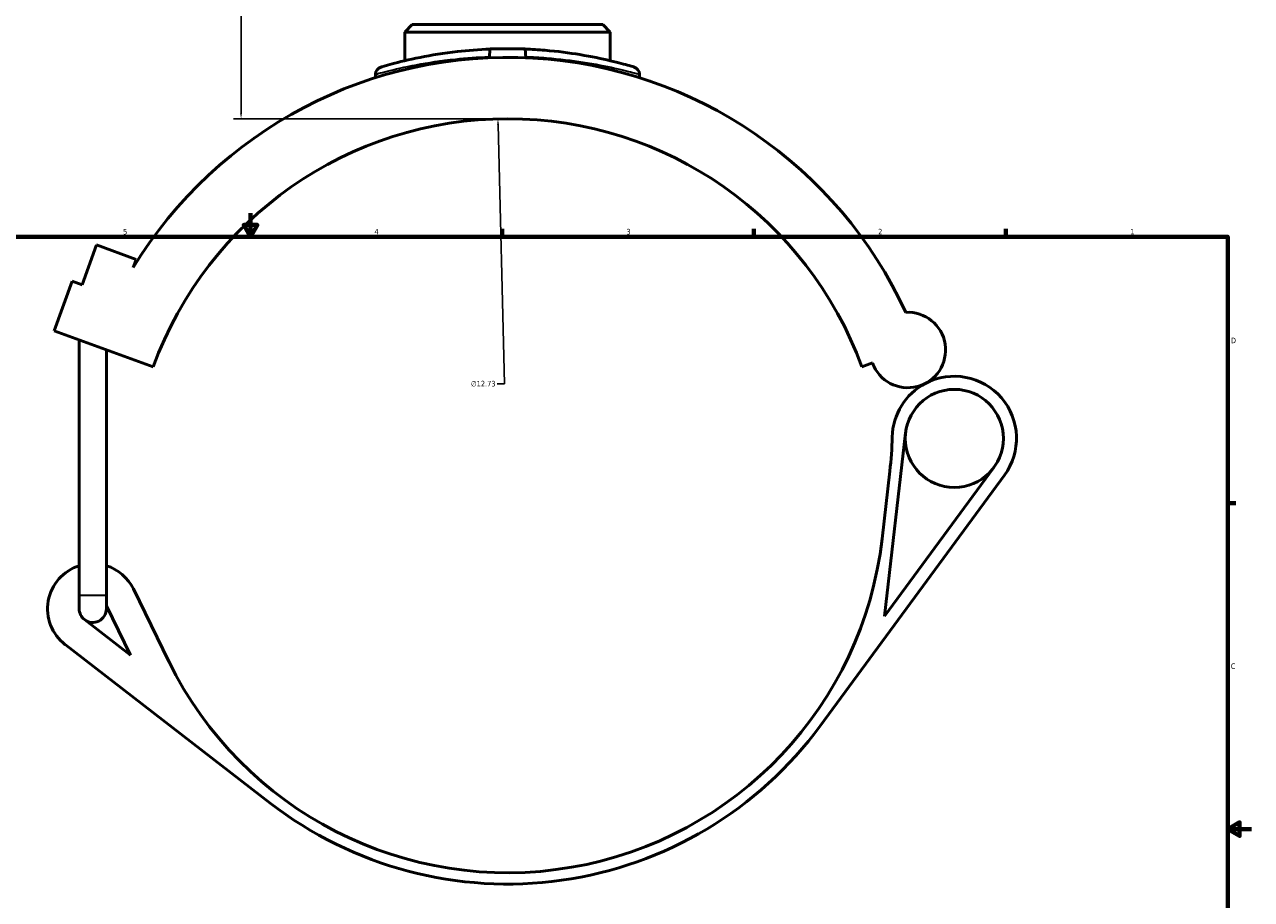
# Model space of a CAD drawing. Header units: inches. Extents: x -0.9 to 58.8, y -1.4 to 57.2.
# Tile 4 of 9: x 13.2 to 33.9, y 9.8 to 24.6. Entities that reach past the tile are written whole.
import ezdxf

# ---------------------------------------------------------------- set-up
doc = ezdxf.new("R2010")
doc.units = ezdxf.units.IN
doc.header["$MEASUREMENT"] = 0
for name, color, linetype, lineweight in [('Border (ANSI)', 7, 'Continuous', 70), ('Dimension (ANSI)', 7, 'Continuous', 25), ('Visible (ANSI)', 7, 'Continuous', 50), ('Visible Narrow (ANSI)', 7, 'Continuous', 35)]:
    doc.layers.add(name, color=color, linetype=linetype, lineweight=lineweight)
doc.styles.add('Note Text (ANSI)', font='tahoma.ttf')
doc.dimstyles.new('Default (ANSI)', dxfattribs={"dimtxt": 0.094488, "dimasz": 0.098425, "dimexe": 0.125, "dimexo": 0.0625, "dimgap": 0.031496, "dimtad": 0, "dimtih": 1, "dimtoh": 1, "dimrnd": 1e-08, "dimzin": 4, "dimdsep": 46, "dimtxsty": 'Note Text (ANSI)', "dimcen": 0.09, "dimdle": 0.393701, "dimclrd": 256, "dimclre": 256, "dimclrt": 5, "dimadec": 0, "dimazin": 1, "dimtfac": 1, "dimtofl": 0, "dimtmove": 0, "dimatfit": 3, "dimfxl": 1, "dimtolj": 1, "dimtzin": 4, "dimlwd": -1, "dimlwe": -1, "dimarcsym": 0})

# ---------------------------------------------------------------- blocks, each defined once
blk = doc.blocks.new('Borders Default Border')
at = {"layer": 'Border (ANSI)'}
for p, q in [((21.25, 21), (21.25, 21.134)), ((25.5, 21), (25.5, 21.134)), ((29.75, 21), (29.75, 21.134)), ((33.5, 16.5), (33.634, 16.5))]:
    blk.add_line(p, q, dxfattribs=at)
at = {"layer": 'Border (ANSI)', "flags": 128}
for points in [[(17, 21.4), (17, 21), (16.885, 21.2), (17.115, 21.2), (17, 21)], [(0.5, 1), (0.5, 21), (33.5, 21), (33.5, 1), (0.5, 1)], [(33.9, 11), (33.5, 11), (33.7, 11.115), (33.7, 10.885), (33.5, 11)]]:
    blk.add_lwpolyline(points, dxfattribs=at)
at = {"layer": 'Border (ANSI)', "color": 5, "true_color": 0x0000ff, "char_height": 0.0945, "attachment_point": 7, "style": 'Note Text (ANSI)'}
for s, insert in [('5', (14.847, 21.038)), ('4', (19.092, 21.04)), ('3', (23.346, 21.038)), ('2', (27.596, 21.04)), ('1', (31.854, 21.04)), ('D', (33.553, 19.203)), ('C', (33.552, 13.701))]:
    blk.add_mtext(s, dxfattribs=dict(at, insert=insert))
blk = doc.blocks.new('*D7')
at = {"layer": 'Defpoints', "color": 0, "transparency": 16777216}
for p in [(21.176, 22.992), (21.501, 10.264)]:
    blk.add_point(p, dxfattribs=at)
at = {"layer": 'Dimension (ANSI)', "transparency": 16777216}
for p, q in [((21.29, 18.517), (21.178, 22.894)), ((21.164, 18.517), (21.29, 18.517))]:
    blk.add_line(p, q, dxfattribs=at)
blk.add_solid([(21.195, 22.894), (21.162, 22.893), (21.176, 22.992)], dxfattribs=at)
at = {"layer": 'Dimension (ANSI)', "color": 5, "transparency": 16777216, "insert": (20.72, 18.568), "char_height": 0.0945, "attachment_point": 1, "style": 'Note Text (ANSI)'}
blk.add_mtext('\\A1;∅12.73', dxfattribs=at)
blk = doc.blocks.new('*D11')
at = {"layer": 'Defpoints', "color": 0, "transparency": 16777216}
for p in [(16.839, 30.664), (20.506, 30.664), (21.339, 22.994)]:
    blk.add_point(p, dxfattribs=at)
at = {"layer": 'Dimension (ANSI)', "transparency": 16777216}
for p, q in [((20.443, 30.664), (16.714, 30.664)), ((16.839, 30.566), (16.839, 26.91)), ((16.839, 23.093), (16.839, 26.749)), ((21.276, 22.994), (16.714, 22.994))]:
    blk.add_line(p, q, dxfattribs=at)
for points in [[(16.823, 30.566), (16.856, 30.566), (16.839, 30.664)], [(16.823, 23.093), (16.856, 23.093), (16.839, 22.994)]]:
    blk.add_solid(points, dxfattribs=at)
at = {"layer": 'Dimension (ANSI)', "color": 5, "transparency": 16777216, "insert": (16.719, 26.878), "char_height": 0.0945, "attachment_point": 1, "style": 'Note Text (ANSI)'}
blk.add_mtext('\\A1;7.67', dxfattribs=at)

msp = doc.modelspace()

# ---------------------------------------------------------------- linework, layer by layer
at = {"layer": 'Visible (ANSI)'}
for p, q in [((19.73, 24.584), (19.603, 24.457)), ((23.074, 24.457), (19.603, 24.457)), ((19.603, 23.974), (19.603, 24.457)), ((19.73, 24.584), (22.947, 24.584)), ((22.947, 24.584), (23.074, 24.457)), ((23.074, 23.974), (23.074, 24.457)), ((21.043, 24.175), (21.03, 24.024)), ((21.634, 24.175), (21.043, 24.175)), ((21.634, 24.175), (21.647, 24.024)), ((19.11, 23.745), (19.11, 23.687)), ((23.567, 23.745), (23.567, 23.687)), ((14.154, 20.192), (14.398, 20.862)), ((14.398, 20.862), (15.068, 20.618)), ((15.068, 20.618), (15.018, 20.481)), ((13.681, 19.415), (13.986, 20.253)), ((13.986, 20.253), (14.154, 20.192)), ((13.681, 19.415), (15.356, 18.805)), ((14.107, 14.947), (14.107, 19.26)), ((14.565, 14.947), (14.565, 19.093)), ((27.321, 18.805), (27.5, 18.871)), ((27.705, 14.594), (28.061, 17.691)), ((27.794, 17.044), (27.663, 15.902)), ((29.55, 17.107), (27.705, 14.594)), ((26.624, 12.747), (29.729, 16.975)), ((14.107, 14.947), (14.107, 14.718)), ((14.565, 14.718), (14.565, 14.947)), ((15.619, 13.832), (15.022, 15.054)), ((14.565, 14.771), (14.973, 13.936)), ((14.973, 13.936), (14.196, 14.537)), ((13.869, 14.114), (17.329, 11.44))]:
    msp.add_line(p, q, dxfattribs=at)
msp.add_circle((28.883, 17.596), 0.828, dxfattribs=at)
for centre, radius, start, end in [((21.339, 16.628), 7.403, 24.7232, 148.6351), ((19.238, 23.745), 0.127, 106.4463, 180), ((23.439, 23.745), 0.127, 0, 73.5537), ((21.339, 16.628), 6.366, 20, 160), ((28.098, 19.089), 0.637, 200, 93.2311), ((28.883, 17.596), 1.049, 323.711, 117.7333), ((28.883, 17.596), 1.049, 117.7333, 178.6547), ((21.47, 17.77), 6.366, 353.4514, 358.6547), ((21.339, 16.628), 6.366, 206.0497, 353.4514), ((14.336, 14.718), 0.764, 107.4576, 232.3039), ((14.336, 14.718), 0.764, 26.0497, 72.5424), ((14.336, 14.718), 0.229, 180, 232.3039), ((14.336, 14.718), 0.229, 232.3039, 0), ((21.339, 16.628), 6.557, 232.3039, 323.711)]:
    msp.add_arc(centre, radius, start, end, dxfattribs=at)
for points, knots in [([(21.043, 24.17), (20.854, 24.163), (20.669, 24.148), (20.262, 24.102), (20.048, 24.067), (19.667, 23.991), (19.506, 23.951), (19.275, 23.889), (19.209, 23.869), (19.202, 23.867), (19.202, 23.867), (19.202, 23.867)], [26.503616, 26.503616, 26.503616, 26.503616, 27.958423, 27.958423, 29.902805, 29.902805, 32.012515, 32.012515, 34.196486, 34.196486, 34.331572, 34.331572, 34.331572, 34.331572]), ([(23.475, 23.867), (23.475, 23.867), (23.447, 23.876), (23.322, 23.911), (23.214, 23.941), (22.931, 24.007), (22.758, 24.044), (22.381, 24.106), (22.181, 24.132), (21.861, 24.159), (21.748, 24.165), (21.634, 24.17)], [17.165799, 17.165799, 17.165799, 17.165799, 18.703462, 18.703462, 20.576192, 20.576192, 22.426018, 22.426018, 24.115221, 24.115221, 24.993738, 24.993738, 24.993738, 24.993738])]:
    msp.add_open_spline(points, degree=3, knots=knots, dxfattribs=at)
msp.add_open_spline([(21.421, 24.175), (21.366, 24.176), (21.311, 24.176), (21.256, 24.175)], degree=3, dxfattribs=at)
at = {"layer": 'Visible Narrow (ANSI)'}
msp.add_line((14.109, 14.947), (14.562, 14.947), dxfattribs=at)
msp.add_arc((23.439, 23.745), 0.127, 3.6777, 69.876, dxfattribs=at)
for points, knots in [([(19.11, 23.745), (19.11, 23.745), (19.111, 23.745), (19.118, 23.747), (19.187, 23.767), (19.428, 23.827), (19.596, 23.867), (19.993, 23.942), (20.216, 23.976), (20.641, 24.021), (20.834, 24.036), (21.032, 24.043)], [-34.331572, -34.331572, -34.331572, -34.331572, -34.196486, -34.196486, -32.012515, -32.012515, -29.902805, -29.902805, -27.958423, -27.958423, -26.499902, -26.499902, -26.499902, -26.499902]), ([(21.645, 24.043), (21.765, 24.038), (21.883, 24.032), (22.217, 24.005), (22.426, 23.98), (22.819, 23.919), (22.999, 23.883), (23.294, 23.817), (23.407, 23.788), (23.537, 23.753), (23.567, 23.745), (23.567, 23.745)], [-24.997452, -24.997452, -24.997452, -24.997452, -24.115221, -24.115221, -22.426018, -22.426018, -20.576192, -20.576192, -18.703462, -18.703462, -17.165799, -17.165799, -17.165799, -17.165799])]:
    msp.add_open_spline(points, degree=3, knots=knots, dxfattribs=at)

# ---------------------------------------------------------------- block references
msp.add_blockref('Borders Default Border', (0, 0))

# ---------------------------------------------------------------- dimensions: what is measured, and where the dimension line sits
at = {"layer": 'Dimension (ANSI)'}
dim = msp.add_linear_dim(base=(16.839, 30.664), p1=(21.339, 22.994), p2=(20.506, 30.664), angle=90, dimstyle='Default (ANSI)', override={"dimgap": 0.031496, "dimdec": 2, "dimtol": 0, "dimlim": 0, "dimtp": 0, "dimtm": 0, "dimtdec": 2, "dimatfit": 1}, dxfattribs=at)
dim.commit()
dim.dimension.update_dxf_attribs({"geometry": '*D11', "text_midpoint": (16.839, 26.829), "dimtype": 160})
dim = msp.add_diameter_dim_2p(p1=(21.501, 10.264), p2=(21.176, 22.992), dimstyle='Default (ANSI)', override={"dimgap": 0.031496, "dimdec": 2, "dimlfac": 1, "dimtol": 0, "dimlim": 0, "dimtp": 0, "dimtm": 0, "dimtdec": 2}, dxfattribs=at)
dim.commit()
dim.dimension.update_dxf_attribs({"geometry": '*D7', "text_midpoint": (20.926, 18.517), "dimtype": 163})

doc.saveas('drawing.dxf')
